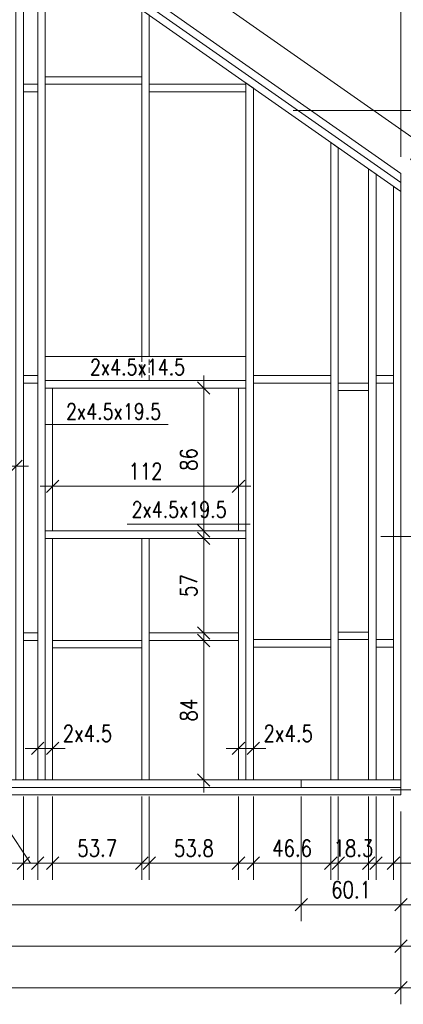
# Model space of a CAD drawing. Header units: inches. Extents: x 72095 to 82628, y -36879 to -32162.
# Tile 21 of 34: x 75787 to 76018, y -34680 to -34087. Entities that reach past the tile are written whole.
import ezdxf

# ---------------------------------------------------------------- set-up
doc = ezdxf.new("R2010")
doc.units = ezdxf.units.IN
doc.header["$MEASUREMENT"] = 0
doc.linetypes.add('DASHED', pattern=[19.05, 12.7, -6.35])
for name, color, linetype, lineweight in [('Drewno', 2, 'Continuous', 20), ('Opisy', 4, 'Continuous', 20), ('WYMIARY', 6, 'Continuous', 15)]:
    doc.layers.add(name, color=color, linetype=linetype, lineweight=lineweight)
doc.styles.add('1. Simplex', font='simplex.shx', dxfattribs={"width": 0.8})
doc.dimstyles.new('1_50', dxfattribs={"dimscale": 50, "dimtxt": 0.2, "dimasz": 0.15, "dimexe": 0.2, "dimexo": 0.2, "dimgap": 0.08, "dimtad": 1, "dimdec": 1, "dimzin": 9, "dimdsep": 46, "dimtxsty": '1. Simplex', "dimblk": 'OBLIQUE', "dimcen": 0.15, "dimdle": 0.15, "dimclrd": 256, "dimclre": 256, "dimclrt": 4, "dimadec": 1, "dimazin": 0, "dimtfac": 1, "dimtdec": 0, "dimtmove": 1, "dimatfit": 3, "dimfxl": 1, "dimlwd": -1, "dimlwe": -1, "dimarcsym": 0})

# ---------------------------------------------------------------- blocks, each defined once
blk = doc.blocks.new('_Oblique')
at = {"color": 0, "linetype": 'ByBlock', "lineweight": -2}
blk.add_line((-0.5, -0.5), (0.5, 0.5), dxfattribs=at)
blk = doc.blocks.new('*D211')
at = {"layer": 'Defpoints', "color": 0, "transparency": 16777216}
for p in [(75458.74, -34553.79), (76016.84, -34553.79), (76016.84, -34669.91)]:
    blk.add_point(p, dxfattribs=at)
at = {"layer": 'WYMIARY', "transparency": 16777216}
for p, q in [((75458.74, -34563.79), (75458.74, -34679.91)), ((76016.84, -34563.79), (76016.84, -34679.91)), ((75451.24, -34669.91), (76024.34, -34669.91))]:
    blk.add_line(p, q, dxfattribs=at)
at = {"layer": 'WYMIARY', "transparency": 16777216, "xscale": 7.5, "yscale": 7.5, "zscale": 7.5, "rotation": 180}
blk.add_blockref('_Oblique', (75458.74, -34669.91), dxfattribs=at)
at = {"layer": 'WYMIARY', "transparency": 16777216, "xscale": 7.5, "yscale": 7.5, "zscale": 7.5}
blk.add_blockref('_Oblique', (76016.84, -34669.91), dxfattribs=at)
at = {"layer": 'WYMIARY', "color": 4, "transparency": 16777216, "insert": (75737.79, -34660.91), "char_height": 10, "attachment_point": 5, "style": '1. Simplex'}
blk.add_mtext('558.1', dxfattribs=at)
blk = doc.blocks.new('*D212')
at = {"layer": 'Defpoints', "color": 0, "transparency": 16777216}
for p in [(75518.84, -34553.79), (76016.84, -34553.79), (76016.84, -34644.91)]:
    blk.add_point(p, dxfattribs=at)
at = {"layer": 'WYMIARY', "transparency": 16777216}
for p, q in [((75518.84, -34563.79), (75518.84, -34654.91)), ((76016.84, -34563.79), (76016.84, -34654.91)), ((75511.34, -34644.91), (76024.34, -34644.91))]:
    blk.add_line(p, q, dxfattribs=at)
at = {"layer": 'WYMIARY', "transparency": 16777216, "xscale": 7.5, "yscale": 7.5, "zscale": 7.5, "rotation": 180}
blk.add_blockref('_Oblique', (75518.84, -34644.91), dxfattribs=at)
at = {"layer": 'WYMIARY', "transparency": 16777216, "xscale": 7.5, "yscale": 7.5, "zscale": 7.5}
blk.add_blockref('_Oblique', (76016.84, -34644.91), dxfattribs=at)
at = {"layer": 'WYMIARY', "color": 4, "transparency": 16777216, "insert": (75767.84, -34635.91), "char_height": 10, "attachment_point": 5, "style": '1. Simplex'}
blk.add_mtext('498', dxfattribs=at)
blk = doc.blocks.new('*D214')
at = {"layer": 'Defpoints', "color": 0, "transparency": 16777216}
for p in [(75458.74, -34544.79), (75956.74, -34544.79), (75458.74, -34619.91)]:
    blk.add_point(p, dxfattribs=at)
at = {"layer": 'WYMIARY', "transparency": 16777216}
for p, q in [((75458.74, -34554.79), (75458.74, -34629.91)), ((75956.74, -34554.79), (75956.74, -34629.91)), ((75964.24, -34619.91), (75451.24, -34619.91))]:
    blk.add_line(p, q, dxfattribs=at)
at = {"layer": 'WYMIARY', "transparency": 16777216, "xscale": 7.5, "yscale": 7.5, "zscale": 7.5, "rotation": 180}
blk.add_blockref('_Oblique', (75458.74, -34619.91), dxfattribs=at)
at = {"layer": 'WYMIARY', "transparency": 16777216, "xscale": 7.5, "yscale": 7.5, "zscale": 7.5}
blk.add_blockref('_Oblique', (75956.74, -34619.91), dxfattribs=at)
at = {"layer": 'WYMIARY', "color": 4, "transparency": 16777216, "insert": (75707.74, -34610.91), "char_height": 10, "attachment_point": 5, "style": '1. Simplex'}
blk.add_mtext('498', dxfattribs=at)
blk = doc.blocks.new('*D218')
at = {"layer": 'Defpoints', "color": 0, "transparency": 16777216}
for p in [(75956.74, -34549.29), (76016.84, -34553.79), (76016.84, -34619.91)]:
    blk.add_point(p, dxfattribs=at)
at = {"layer": 'WYMIARY', "transparency": 16777216}
for p, q in [((75956.74, -34559.29), (75956.74, -34629.91)), ((76016.84, -34563.79), (76016.84, -34629.91)), ((75949.24, -34619.91), (76024.34, -34619.91))]:
    blk.add_line(p, q, dxfattribs=at)
at = {"layer": 'WYMIARY', "transparency": 16777216, "xscale": 7.5, "yscale": 7.5, "zscale": 7.5, "rotation": 180}
blk.add_blockref('_Oblique', (75956.74, -34619.91), dxfattribs=at)
at = {"layer": 'WYMIARY', "transparency": 16777216, "xscale": 7.5, "yscale": 7.5, "zscale": 7.5}
blk.add_blockref('_Oblique', (76016.84, -34619.91), dxfattribs=at)
at = {"layer": 'WYMIARY', "color": 4, "transparency": 16777216, "insert": (75986.79, -34610.91), "char_height": 10, "attachment_point": 5, "style": '1. Simplex'}
blk.add_mtext('60.1', dxfattribs=at)
blk = doc.blocks.new('*D222')
at = {"layer": 'Defpoints', "color": 0, "transparency": 16777216}
for p in [(75743.79, -34305.79), (75784.79, -34355.91), (75784.79, -34544.79)]:
    blk.add_point(p, dxfattribs=at)
at = {"layer": 'WYMIARY', "transparency": 16777216}
for p, q in [((75743.79, -34315.79), (75743.79, -34365.91)), ((75784.79, -34534.79), (75784.79, -34345.91)), ((75736.29, -34355.91), (75792.29, -34355.91))]:
    blk.add_line(p, q, dxfattribs=at)
at = {"layer": 'WYMIARY', "transparency": 16777216, "xscale": 7.5, "yscale": 7.5, "zscale": 7.5, "rotation": 180}
blk.add_blockref('_Oblique', (75743.79, -34355.91), dxfattribs=at)
at = {"layer": 'WYMIARY', "transparency": 16777216, "xscale": 7.5, "yscale": 7.5, "zscale": 7.5}
blk.add_blockref('_Oblique', (75784.79, -34355.91), dxfattribs=at)
at = {"layer": 'WYMIARY', "color": 4, "transparency": 16777216, "insert": (75764.29, -34346.91), "char_height": 10, "attachment_point": 5, "style": '1. Simplex'}
blk.add_mtext('41', dxfattribs=at)
blk = doc.blocks.new('*D223')
at = {"layer": 'Defpoints', "color": 0, "transparency": 16777216}
for p in [(75789.29, -34544.79), (75797.89, -34544.79), (75797.89, -34594.91)]:
    blk.add_point(p, dxfattribs=at)
at = {"layer": 'WYMIARY', "transparency": 16777216}
for p, q in [((75789.29, -34554.79), (75789.29, -34604.91)), ((75797.89, -34554.79), (75797.89, -34604.91)), ((75778.89, -34572.91), (75754.51, -34572.91)), ((75793.59, -34594.91), (75778.89, -34572.91)), ((75781.79, -34594.91), (75805.39, -34594.91))]:
    blk.add_line(p, q, dxfattribs=at)
at = {"layer": 'WYMIARY', "transparency": 16777216, "xscale": 7.5, "yscale": 7.5, "zscale": 7.5, "rotation": 180}
blk.add_blockref('_Oblique', (75789.29, -34594.91), dxfattribs=at)
at = {"layer": 'WYMIARY', "transparency": 16777216, "xscale": 7.5, "yscale": 7.5, "zscale": 7.5}
blk.add_blockref('_Oblique', (75797.89, -34594.91), dxfattribs=at)
at = {"layer": 'WYMIARY', "color": 4, "transparency": 16777216, "insert": (75766.7, -34563.91), "char_height": 10, "attachment_point": 5, "style": '1. Simplex'}
blk.add_mtext('8.6', dxfattribs=at)
blk = doc.blocks.new('*D224')
at = {"layer": 'Defpoints', "color": 0, "transparency": 16777216}
for p in [(75806.89, -34544.79), (75860.64, -34544.79), (75860.64, -34594.91)]:
    blk.add_point(p, dxfattribs=at)
at = {"layer": 'WYMIARY', "transparency": 16777216}
for p, q in [((75806.89, -34554.79), (75806.89, -34604.91)), ((75860.64, -34554.79), (75860.64, -34604.91)), ((75799.39, -34594.91), (75868.14, -34594.91))]:
    blk.add_line(p, q, dxfattribs=at)
at = {"layer": 'WYMIARY', "transparency": 16777216, "xscale": 7.5, "yscale": 7.5, "zscale": 7.5, "rotation": 180}
blk.add_blockref('_Oblique', (75806.89, -34594.91), dxfattribs=at)
at = {"layer": 'WYMIARY', "transparency": 16777216, "xscale": 7.5, "yscale": 7.5, "zscale": 7.5}
blk.add_blockref('_Oblique', (75860.64, -34594.91), dxfattribs=at)
at = {"layer": 'WYMIARY', "color": 4, "transparency": 16777216, "insert": (75833.77, -34585.91), "char_height": 10, "attachment_point": 5, "style": '1. Simplex'}
blk.add_mtext('53.7', dxfattribs=at)
blk = doc.blocks.new('*D225')
at = {"layer": 'Defpoints', "color": 0, "transparency": 16777216}
for p in [(75865.14, -34544.79), (75918.89, -34544.79), (75918.89, -34594.91)]:
    blk.add_point(p, dxfattribs=at)
at = {"layer": 'WYMIARY', "transparency": 16777216}
for p, q in [((75865.14, -34554.79), (75865.14, -34604.91)), ((75918.89, -34554.79), (75918.89, -34604.91)), ((75857.64, -34594.91), (75926.39, -34594.91))]:
    blk.add_line(p, q, dxfattribs=at)
at = {"layer": 'WYMIARY', "transparency": 16777216, "xscale": 7.5, "yscale": 7.5, "zscale": 7.5, "rotation": 180}
blk.add_blockref('_Oblique', (75865.14, -34594.91), dxfattribs=at)
at = {"layer": 'WYMIARY', "transparency": 16777216, "xscale": 7.5, "yscale": 7.5, "zscale": 7.5}
blk.add_blockref('_Oblique', (75918.89, -34594.91), dxfattribs=at)
at = {"layer": 'WYMIARY', "color": 4, "transparency": 16777216, "insert": (75892.02, -34585.91), "char_height": 10, "attachment_point": 5, "style": '1. Simplex'}
blk.add_mtext('53.8', dxfattribs=at)
blk = doc.blocks.new('*D226')
at = {"layer": 'Defpoints', "color": 0, "transparency": 16777216}
for p in [(75927.89, -34544.79), (75974.54, -34544.79), (75974.54, -34594.91)]:
    blk.add_point(p, dxfattribs=at)
at = {"layer": 'WYMIARY', "transparency": 16777216}
for p, q in [((75927.89, -34554.79), (75927.89, -34604.91)), ((75974.54, -34554.79), (75974.54, -34604.91)), ((75920.39, -34594.91), (75982.04, -34594.91))]:
    blk.add_line(p, q, dxfattribs=at)
at = {"layer": 'WYMIARY', "transparency": 16777216, "xscale": 7.5, "yscale": 7.5, "zscale": 7.5, "rotation": 180}
blk.add_blockref('_Oblique', (75927.89, -34594.91), dxfattribs=at)
at = {"layer": 'WYMIARY', "transparency": 16777216, "xscale": 7.5, "yscale": 7.5, "zscale": 7.5}
blk.add_blockref('_Oblique', (75974.54, -34594.91), dxfattribs=at)
at = {"layer": 'WYMIARY', "color": 4, "transparency": 16777216, "insert": (75951.22, -34585.91), "char_height": 10, "attachment_point": 5, "style": '1. Simplex'}
blk.add_mtext('46.6', dxfattribs=at)
blk = doc.blocks.new('*D227')
at = {"layer": 'Defpoints', "color": 0, "transparency": 16777216}
for p in [(75979.04, -34544.79), (75997.34, -34544.79), (75997.34, -34594.91)]:
    blk.add_point(p, dxfattribs=at)
at = {"layer": 'WYMIARY', "transparency": 16777216}
for p, q in [((75979.04, -34554.79), (75979.04, -34604.91)), ((75997.34, -34554.79), (75997.34, -34604.91)), ((75971.54, -34594.91), (76004.84, -34594.91))]:
    blk.add_line(p, q, dxfattribs=at)
at = {"layer": 'WYMIARY', "transparency": 16777216, "xscale": 7.5, "yscale": 7.5, "zscale": 7.5, "rotation": 180}
blk.add_blockref('_Oblique', (75979.04, -34594.91), dxfattribs=at)
at = {"layer": 'WYMIARY', "transparency": 16777216, "xscale": 7.5, "yscale": 7.5, "zscale": 7.5}
blk.add_blockref('_Oblique', (75997.34, -34594.91), dxfattribs=at)
at = {"layer": 'WYMIARY', "color": 4, "transparency": 16777216, "insert": (75988.19, -34585.91), "char_height": 10, "attachment_point": 5, "style": '1. Simplex'}
blk.add_mtext('18.3', dxfattribs=at)
blk = doc.blocks.new('*D228')
at = {"layer": 'Defpoints', "color": 0, "transparency": 16777216}
for p in [(76001.84, -34544.79), (76012.34, -34544.79), (76012.34, -34594.91)]:
    blk.add_point(p, dxfattribs=at)
at = {"layer": 'WYMIARY', "transparency": 16777216}
for p, q in [((76001.84, -34554.79), (76001.84, -34604.91)), ((76012.34, -34554.79), (76012.34, -34604.91)), ((75994.34, -34594.91), (76019.84, -34594.91)), ((76051.82, -34594.91), (76012.34, -34594.91))]:
    blk.add_line(p, q, dxfattribs=at)
at = {"layer": 'WYMIARY', "transparency": 16777216, "xscale": 7.5, "yscale": 7.5, "zscale": 7.5, "rotation": 180}
blk.add_blockref('_Oblique', (76001.84, -34594.91), dxfattribs=at)
at = {"layer": 'WYMIARY', "transparency": 16777216, "xscale": 7.5, "yscale": 7.5, "zscale": 7.5}
blk.add_blockref('_Oblique', (76012.34, -34594.91), dxfattribs=at)
at = {"layer": 'WYMIARY', "color": 4, "transparency": 16777216, "insert": (76036.39, -34585.91), "char_height": 10, "attachment_point": 5, "style": '1. Simplex'}
blk.add_mtext('10.5', dxfattribs=at)
blk = doc.blocks.new('*D231')
at = {"layer": 'Defpoints', "color": 0, "transparency": 16777216}
for p in [(75797.89, -34508.66), (75806.89, -34517.66), (75806.89, -34525.78)]:
    blk.add_point(p, dxfattribs=at)
at = {"layer": 'WYMIARY', "transparency": 16777216}
for p, q in [((75797.89, -34518.66), (75797.89, -34535.78)), ((75790.39, -34525.78), (75814.39, -34525.78)), ((75806.89, -34527.66), (75806.89, -34535.78))]:
    blk.add_line(p, q, dxfattribs=at)
at = {"layer": 'WYMIARY', "transparency": 16777216, "xscale": 7.5, "yscale": 7.5, "zscale": 7.5, "rotation": 180}
blk.add_blockref('_Oblique', (75797.89, -34525.78), dxfattribs=at)
at = {"layer": 'WYMIARY', "transparency": 16777216, "xscale": 7.5, "yscale": 7.5, "zscale": 7.5}
blk.add_blockref('_Oblique', (75806.89, -34525.78), dxfattribs=at)
at = {"layer": 'WYMIARY', "color": 4, "transparency": 16777216, "insert": (75827.89, -34516.78), "char_height": 10, "attachment_point": 5, "style": '1. Simplex'}
blk.add_mtext('2x4.5', dxfattribs=at)
blk = doc.blocks.new('*D232')
at = {"layer": 'Defpoints', "color": 0, "transparency": 16777216}
for p in [(75918.89, -34508.66), (75927.89, -34517.66), (75927.89, -34525.78)]:
    blk.add_point(p, dxfattribs=at)
at = {"layer": 'WYMIARY', "transparency": 16777216}
for p, q in [((75918.89, -34518.66), (75918.89, -34535.78)), ((75911.39, -34525.78), (75935.39, -34525.78)), ((75927.89, -34527.66), (75927.89, -34535.78))]:
    blk.add_line(p, q, dxfattribs=at)
at = {"layer": 'WYMIARY', "transparency": 16777216, "xscale": 7.5, "yscale": 7.5, "zscale": 7.5, "rotation": 180}
blk.add_blockref('_Oblique', (75918.89, -34525.78), dxfattribs=at)
at = {"layer": 'WYMIARY', "transparency": 16777216, "xscale": 7.5, "yscale": 7.5, "zscale": 7.5}
blk.add_blockref('_Oblique', (75927.89, -34525.78), dxfattribs=at)
at = {"layer": 'WYMIARY', "color": 4, "transparency": 16777216, "insert": (75948.89, -34516.78), "char_height": 10, "attachment_point": 5, "style": '1. Simplex'}
blk.add_mtext('2x4.5', dxfattribs=at)
blk = doc.blocks.new('*D233')
at = {"layer": 'Defpoints', "color": 0, "transparency": 16777216}
for p in [(75892.93, -34399.29), (75897.93, -34399.29), (75892.02, -34456.29)]:
    blk.add_point(p, dxfattribs=at)
at = {"layer": 'WYMIARY', "transparency": 16777216}
for p, q in [((75897.93, -34463.79), (75897.93, -34391.79)), ((75902.93, -34399.29), (75907.93, -34399.29)), ((75902.02, -34456.29), (75907.93, -34456.29))]:
    blk.add_line(p, q, dxfattribs=at)
at = {"layer": 'WYMIARY', "transparency": 16777216, "xscale": 7.5, "yscale": 7.5, "zscale": 7.5}
for p, rotation in [((75897.93, -34399.29), 90), ((75897.93, -34456.29), 270)]:
    blk.add_blockref('_Oblique', p, dxfattribs=dict(at, rotation=rotation))
at = {"layer": 'WYMIARY', "color": 4, "transparency": 16777216, "insert": (75888.93, -34427.79), "char_height": 10, "attachment_point": 5, "rotation": 90, "style": '1. Simplex'}
blk.add_mtext('57', dxfattribs=at)
blk = doc.blocks.new('*D234')
at = {"layer": 'Defpoints', "color": 0, "transparency": 16777216}
for p in [(75897.93, -34308.79), (75908.89, -34308.79), (75908.09, -34394.79)]:
    blk.add_point(p, dxfattribs=at)
at = {"layer": 'WYMIARY', "transparency": 16777216}
for p, q in [((75897.93, -34402.29), (75897.93, -34301.29)), ((75898.89, -34308.79), (75887.93, -34308.79)), ((75898.09, -34394.79), (75887.93, -34394.79))]:
    blk.add_line(p, q, dxfattribs=at)
at = {"layer": 'WYMIARY', "transparency": 16777216, "xscale": 7.5, "yscale": 7.5, "zscale": 7.5}
for p, rotation in [((75897.93, -34308.79), 90), ((75897.93, -34394.79), 270)]:
    blk.add_blockref('_Oblique', p, dxfattribs=dict(at, rotation=rotation))
at = {"layer": 'WYMIARY', "color": 4, "transparency": 16777216, "insert": (75888.93, -34351.79), "char_height": 10, "attachment_point": 5, "rotation": 90, "style": '1. Simplex'}
blk.add_mtext('86', dxfattribs=at)
blk = doc.blocks.new('*D235')
at = {"layer": 'Defpoints', "color": 0, "transparency": 16777216}
for p in [(75806.89, -34367.95), (75918.89, -34367.95), (75918.89, -34367.95)]:
    blk.add_point(p, dxfattribs=at)
at = {"layer": 'WYMIARY', "transparency": 16777216}
blk.add_line((75799.39, -34367.95), (75926.39, -34367.95), dxfattribs=at)
at = {"layer": 'WYMIARY', "transparency": 16777216, "xscale": 7.5, "yscale": 7.5, "zscale": 7.5, "rotation": 180}
blk.add_blockref('_Oblique', (75806.89, -34367.95), dxfattribs=at)
at = {"layer": 'WYMIARY', "transparency": 16777216, "xscale": 7.5, "yscale": 7.5, "zscale": 7.5}
blk.add_blockref('_Oblique', (75918.89, -34367.95), dxfattribs=at)
at = {"layer": 'WYMIARY', "color": 4, "transparency": 16777216, "insert": (75862.89, -34358.95), "char_height": 10, "attachment_point": 5, "style": '1. Simplex'}
blk.add_mtext('112', dxfattribs=at)
blk = doc.blocks.new('*D236')
at = {"layer": 'Defpoints', "color": 0, "transparency": 16777216}
for p in [(75892.02, -34460.79), (75892.02, -34544.79), (75897.93, -34544.79)]:
    blk.add_point(p, dxfattribs=at)
at = {"layer": 'WYMIARY', "transparency": 16777216}
for p, q in [((75897.93, -34453.29), (75897.93, -34552.29)), ((75902.02, -34460.79), (75907.93, -34460.79)), ((75902.02, -34544.79), (75907.93, -34544.79))]:
    blk.add_line(p, q, dxfattribs=at)
at = {"layer": 'WYMIARY', "transparency": 16777216, "xscale": 7.5, "yscale": 7.5, "zscale": 7.5}
for p, rotation in [((75897.93, -34460.79), 90), ((75897.93, -34544.79), 270)]:
    blk.add_blockref('_Oblique', p, dxfattribs=dict(at, rotation=rotation))
at = {"layer": 'WYMIARY', "color": 4, "transparency": 16777216, "insert": (75888.93, -34502.79), "char_height": 10, "attachment_point": 5, "rotation": 90, "style": '1. Simplex'}
blk.add_mtext('84', dxfattribs=at)
blk = doc.blocks.new('*D243')
at = {"layer": 'Defpoints', "color": 0, "transparency": 16777216}
for p in [(75750.15, -33966.46), (75737.79, -33984.11), (76016.84, -34179.5)]:
    blk.add_point(p, dxfattribs=at)
at = {"layer": 'WYMIARY', "transparency": 16777216}
for p, q in [((75743.53, -33975.92), (75755.89, -33958.27)), ((76035.34, -34166.15), (75744.01, -33962.16)), ((76022.58, -34171.31), (76034.94, -34153.66))]:
    blk.add_line(p, q, dxfattribs=at)
at = {"layer": 'WYMIARY', "transparency": 16777216, "xscale": 7.5, "yscale": 7.5, "zscale": 7.5}
for p, rotation in [((75750.15, -33966.46), 144.9999999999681), ((76029.2, -34161.85), 324.9999999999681)]:
    blk.add_blockref('_Oblique', p, dxfattribs=dict(at, rotation=rotation))
at = {"layer": 'WYMIARY', "color": 4, "transparency": 16777216, "insert": (75894.84, -34056.78), "char_height": 10, "attachment_point": 5, "rotation": 325, "style": '1. Simplex'}
blk.add_mtext('340.7', dxfattribs=at)
blk = doc.blocks.new('*D244')
at = {"layer": 'Defpoints', "color": 0, "transparency": 16777216}
for p in [(75737.79, -33960.11), (75737.79, -33995.09), (76016.84, -34179.5)]:
    blk.add_point(p, dxfattribs=at)
at = {"layer": 'WYMIARY', "transparency": 16777216}
for p, q in [((75737.79, -33985.09), (75737.79, -33950.11)), ((76016.84, -34169.5), (76016.84, -33950.11)), ((76024.34, -33960.11), (75730.29, -33960.11))]:
    blk.add_line(p, q, dxfattribs=at)
at = {"layer": 'WYMIARY', "transparency": 16777216, "xscale": 7.5, "yscale": 7.5, "zscale": 7.5, "rotation": 180}
blk.add_blockref('_Oblique', (75737.79, -33960.11), dxfattribs=at)
at = {"layer": 'WYMIARY', "transparency": 16777216, "xscale": 7.5, "yscale": 7.5, "zscale": 7.5}
blk.add_blockref('_Oblique', (76016.84, -33960.11), dxfattribs=at)
at = {"layer": 'WYMIARY', "color": 4, "transparency": 16777216, "insert": (75877.32, -33951.11), "char_height": 10, "attachment_point": 5, "style": '1. Simplex'}
blk.add_mtext('279.1', dxfattribs=at)

msp = doc.modelspace()

# ---------------------------------------------------------------- linework, layer by layer
at = {"layer": 'Drewno'}
for points in [[(75737.791, -33984.107), (75737.791, -33989.6), (76016.841, -34184.993), (76016.841, -34179.499)], [(75737.791, -33989.6), (75737.791, -33995.094), (76016.841, -34190.486), (76016.841, -34184.993)], [(75784.791, -34544.794), (75789.291, -34544.794), (75789.291, -34031.154), (75784.791, -34028.003)], [(75802.391, -34040.327), (75797.891, -34037.176), (75797.891, -34544.794), (75802.391, -34544.794)], [(75860.641, -34289.794), (75865.141, -34289.794), (75865.141, -34084.265), (75860.641, -34081.114)], [(75802.391, -34121.286), (75802.391, -34125.786), (75860.641, -34125.786), (75860.641, -34121.286)], [(75927.891, -34128.203), (75923.391, -34125.052), (75923.391, -34544.794), (75927.891, -34544.794)], [(75789.291, -34125.786), (75789.291, -34130.286), (75797.891, -34130.286), (75797.891, -34125.786)], [(75865.141, -34125.786), (75865.141, -34130.286), (75923.391, -34130.286), (75923.391, -34125.786)], [(75974.541, -34544.794), (75979.041, -34544.794), (75979.041, -34164.019), (75974.541, -34160.868)], [(76001.841, -34179.983), (75997.341, -34176.832), (75997.341, -34544.794), (76001.841, -34544.794)], [(76016.841, -34190.486), (76012.341, -34187.336), (76012.341, -34544.794), (76016.841, -34544.794)], [(75923.391, -34304.294), (75923.391, -34289.794), (75802.391, -34289.794), (75802.391, -34304.294)], [(75923.391, -34304.294), (75923.391, -34289.794), (75802.391, -34289.794), (75802.391, -34304.294)], [(75789.291, -34301.294), (75789.291, -34305.794), (75797.891, -34305.794), (75797.891, -34301.294)], [(75927.891, -34301.294), (75927.891, -34305.794), (75974.541, -34305.794), (75974.541, -34301.294)], [(76001.841, -34301.294), (76001.841, -34305.794), (76012.341, -34305.794), (76012.341, -34301.294)], [(75923.391, -34308.794), (75923.391, -34304.294), (75802.391, -34304.294), (75802.391, -34308.794)], [(75806.891, -34308.794), (75802.391, -34308.794), (75802.391, -34394.794), (75806.891, -34394.794)], [(75923.391, -34308.794), (75918.891, -34308.794), (75918.891, -34394.794), (75923.391, -34394.794)], [(75979.041, -34305.794), (75979.041, -34310.294), (75997.341, -34310.294), (75997.341, -34305.794)], [(75802.391, -34394.794), (75802.391, -34399.294), (75923.391, -34399.294), (75923.391, -34394.794)], [(75806.891, -34399.294), (75802.391, -34399.294), (75802.391, -34544.794), (75806.891, -34544.794)], [(75860.641, -34544.794), (75865.141, -34544.794), (75865.141, -34399.294), (75860.641, -34399.294)], [(75923.391, -34399.294), (75918.891, -34399.294), (75918.891, -34544.794), (75923.391, -34544.794)], [(75789.291, -34456.294), (75789.291, -34460.794), (75797.891, -34460.794), (75797.891, -34456.294)], [(75865.141, -34456.294), (75865.141, -34460.794), (75918.891, -34460.794), (75918.891, -34456.294)], [(75979.041, -34460.294), (75979.041, -34455.794), (75997.341, -34455.794), (75997.341, -34460.294)], [(75806.891, -34460.794), (75806.891, -34465.294), (75860.641, -34465.294), (75860.641, -34460.794)], [(75927.891, -34464.794), (75927.891, -34460.294), (75974.541, -34460.294), (75974.541, -34464.794)], [(76001.841, -34464.794), (76001.841, -34460.294), (76012.341, -34460.294), (76012.341, -34464.794)], [(75956.741, -34549.294), (75956.741, -34544.794), (75458.741, -34544.794), (75458.741, -34549.294)], [(76016.841, -34549.294), (76016.841, -34544.794), (75956.741, -34544.794), (75956.741, -34549.294)], [(76016.841, -34553.794), (76016.841, -34549.294), (75518.841, -34549.294), (75518.841, -34553.794)]]:
    msp.add_lwpolyline(points, close=True, dxfattribs=at)
at = {"layer": 'Drewno', "color": 9, "linetype": 'DASHED', "ltscale": 0.25}
msp.add_lwpolyline([(75865.141, -34289.794), (75860.641, -34289.794), (75860.641, -34304.294), (75865.141, -34304.294)], close=True, dxfattribs=at)
at = {"layer": 'WYMIARY'}
for p, q in [((76084.552, -34141.633), (75951.855, -34141.633)), ((75876.488, -34330.716), (75802.391, -34330.716)), ((75925.958, -34390.768), (75851.862, -34390.768)), ((76072.552, -34398.236), (76004.679, -34398.236)), ((76084.552, -34550.832), (76010.455, -34550.832))]:
    msp.add_line(p, q, dxfattribs=at)

# ---------------------------------------------------------------- texts
at = {"layer": 'Opisy', "char_height": 9.6, "width": 208.09715, "attachment_point": 4, "style": '1. Simplex'}
for s, insert in [('\\A1;2x4.5x14.5 ', (75829.411, -34296.147)), ('\\A1;2x4.5x19.5 ', (75814.988, -34322.916)), ('\\A1;2x4.5x19.5 ', (75854.509, -34381.968))]:
    msp.add_mtext(s, dxfattribs=dict(at, insert=insert))

# ---------------------------------------------------------------- dimensions: what is measured, and where the dimension line sits
at = {"layer": 'WYMIARY'}
for base, p1, p2, angle, picture, middle in [((75737.791020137, -33960.106565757), (76016.841020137, -34179.499479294), (75737.791020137, -33995.093537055), 180, '*D244', (75877.316020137, -33951.106565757)), ((75897.925, -34308.794), (75908.091, -34394.794), (75908.891, -34308.794), 90, '*D234', (75888.925, -34351.794)), ((75897.925, -34399.294), (75892.016, -34456.294), (75892.925, -34399.294), 90, '*D233', (75888.925, -34427.794)), ((75897.925, -34544.794), (75892.016, -34460.794), (75892.016, -34544.794), 90, '*D236', (75888.925, -34502.794))]:
    dim = msp.add_linear_dim(base=base, p1=p1, p2=p2, angle=angle, dimstyle='1_50', dxfattribs=at)
    dim.commit()
    dim.dimension.update_dxf_attribs({"geometry": picture, "text_midpoint": middle})
for p1, p2, distance, picture, middle in [((76016.841, -34179.499), (75737.791, -33984.107), -21.546, '*D243', (75894.837, -34056.781)), ((75956.741, -34544.794), (75458.741, -34544.794), 75.119, '*D214', (75707.741, -34610.913))]:
    dim = msp.add_aligned_dim(p1=p1, p2=p2, distance=distance, dimstyle='1_50', dxfattribs=at)
    dim.commit()
    dim.dimension.update_dxf_attribs({"geometry": picture, "text_midpoint": middle})
for base, p1, p2, picture, middle in [((75784.791, -34355.913), (75743.791, -34305.794), (75784.791, -34544.794), '*D222', (75764.291, -34346.913)), ((75918.891, -34367.946), (75806.891, -34367.946), (75918.891, -34367.946), '*D235', (75862.891, -34358.946)), ((75860.641020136, -34594.912542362), (75806.891020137, -34544.79398318), (75860.641020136, -34544.79398318), '*D224', (75833.766020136, -34585.912542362)), ((75918.891020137, -34594.912542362), (75865.141020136, -34544.79398318), (75918.891020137, -34544.79398318), '*D225', (75892.016020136, -34585.912542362)), ((75974.541020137, -34594.912542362), (75927.891020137, -34544.79398318), (75974.541020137, -34544.79398318), '*D226', (75951.216020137, -34585.912542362)), ((76016.841, -34619.913), (75956.741, -34549.294), (76016.841, -34553.794), '*D218', (75986.791, -34610.913)), ((76016.841, -34669.913), (75458.741, -34553.794), (76016.841, -34553.794), '*D211', (75737.791, -34660.913)), ((76016.841, -34644.913), (75518.841, -34553.794), (76016.841, -34553.794), '*D212', (75767.841, -34635.913))]:
    dim = msp.add_linear_dim(base=base, p1=p1, p2=p2, dimstyle='1_50', dxfattribs=at)
    dim.commit()
    dim.dimension.update_dxf_attribs({"geometry": picture, "text_midpoint": middle})
for base, p1, p2, picture, middle in [((75806.891, -34525.775), (75797.891, -34508.656), (75806.891, -34517.656), '*D231', (75827.891, -34525.775)), ((75927.891, -34525.775), (75918.891, -34508.656), (75927.891, -34517.656), '*D232', (75948.891, -34525.775))]:
    dim = msp.add_linear_dim(base=base, p1=p1, p2=p2, text='2x4.5', dimstyle='1_50', override={"dimtxsty": '1. Simplex', "dimtfill": 0, "dimtfillclr": 0}, dxfattribs=at)
    dim.commit()
    dim.dimension.update_dxf_attribs({"geometry": picture, "text_midpoint": middle, "dimtype": 160})
for base, p1, p2, picture, middle in [((75797.891, -34594.913), (75789.291, -34544.794), (75797.891, -34544.794), '*D223', (75774.891, -34572.913)), ((75997.341, -34594.913), (75979.041, -34544.794), (75997.341, -34544.794), '*D227', (75988.191, -34594.913)), ((76012.341, -34594.913), (76001.841, -34544.794), (76012.341, -34544.794), '*D228', (76036.391, -34594.913))]:
    dim = msp.add_linear_dim(base=base, p1=p1, p2=p2, dimstyle='1_50', dxfattribs=at)
    dim.commit()
    dim.dimension.update_dxf_attribs({"geometry": picture, "text_midpoint": middle, "dimtype": 160})

doc.saveas('drawing.dxf')
